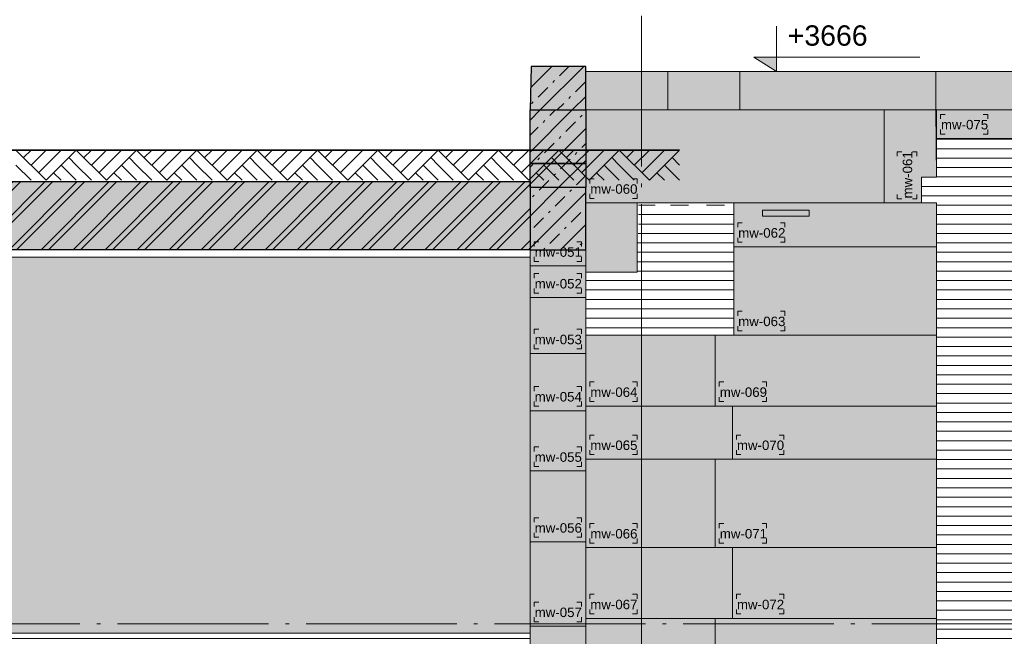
# Model space of a CAD drawing. Extents: x -294884 to 286267, y 0 to 1429765.
# Tile 93 of 178: x 6851 to 13379, y 552203 to 556293. Entities that reach past the tile are written whole.
import ezdxf

# ---------------------------------------------------------------- set-up
doc = ezdxf.new("R2010")
doc.units = 0
doc.header["$MEASUREMENT"] = 0
doc.linetypes.add('DASHDOT', pattern=[1250, 1000, -112.5, 25, -112.5])
for name, color, linetype in [('A-0030-STRAMIEN', 1, 'Continuous'), ('A-0306--', 1, 'Continuous'), ('A-0307-TEKST', 7, 'Continuous'), ('A-0910-TER.-GRONDVRZ', 7, 'Continuous')]:
    doc.layers.add(name, color=color, linetype=linetype)
pattern_1 = [(180, (0, 0), (-8e-15, -62.5), [])]
pattern_2 = [(225, (0, 0), (106.06602, -106.06602), []), (225, (0, -100), (106.06602, -106.06602), [91, -45.4, 18.2, -45.4])]

# ---------------------------------------------------------------- blocks, each defined once
blk = doc.blocks.new('M-NIEUW_143')
at = {"linetype": 'Continuous', "lineweight": 13}
for color, points in [(9, [(98317.6, -2561.9), (98325, -2273), (98686.2, -2273), (98686.1, -2561.9)]), (9, [(98686.1, -2916.7), (98317.6, -2916.7), (98317.6, -2561.9), (98686.1, -2561.9)]), (9, [(98686.1, -2916.7), (98686.1, -3076.7), (98317.6, -3076.7), (98317.6, -2916.7)]), (253, [(84950.3, -3190), (91453, -3190), (91453, -3036.7), (98317.6, -3036.7), (98317.6, -3488.5), (84950.3, -3488.5)]), (253, [(98686.1, -3488.5), (98317.6, -3488.5), (98317.6, -3076.7), (98686.1, -3076.7)])]:
    blk.add_hatch(color=color, dxfattribs=at).paths.add_polyline_path(points, flags=0)
h = blk.add_hatch(dxfattribs=at)
h.set_pattern_fill('^NS1-100', color=1, style=0, pattern_type=0)
h.set_pattern_definition([(45, (0, 0), (-106.06602, 106.06602), []), (45, (0, 100), (-106.06602, 106.06602), [91, -45.4, 18.2, -45.4])])
h.paths.add_polyline_path([(98317.6, -2561.9), (98325, -2273), (98686.2, -2273), (98686.1, -2561.9)], flags=0)
at = {"linetype": 'Continuous', "lineweight": 5}
for color, points in [(8, [(99229.2, -2561.9), (98686.1, -2561.9), (98686.1, -2305.9), (99229.2, -2305.9)]), (8, [(101006.3, -2561.9), (99229.2, -2561.9), (99229.2, -2305.9), (101006.3, -2305.9)]), (8, [(103138.4, -2565.9), (101006.3, -2561.9), (101006.3, -2305.9), (103210.3, -2305.9), (105132.6, -3349.2), (104626.8, -3349.2)]), (8, [(101011.2, -6571.6), (98686.1, -6571.6), (98686.1, -4056.6), (99666.8, -4056.6), (99666.8, -3178.5), (99026.8, -3178.5), (98686.1, -3178.5), (98686.1, -2561.9), (101006.3, -2561.9), (101011.3, -3006.7), (100911.3, -3006.7), (100911.3, -3178.5), (101011.2, -3178.5)]), (8, [(101655.2, -2561.9), (101655.2, -2751.6), (101011.3, -2751.6), (101011.3, -2561.8)]), (254, [(99026.8, -3638.5), (98686.1, -3638.5), (98686.1, -3178.5), (99026.8, -3178.5)]), (8, [(98317.6, -6571.6), (98317.6, -3488.5), (98686.1, -3488.5), (98686.1, -6571.6)]), (254, [(84850, -6031.6), (84850, -3538.5), (98317.6, -3538.5), (98317.6, -6031.6)])]:
    blk.add_hatch(color=color, dxfattribs=at).paths.add_polyline_path(points, flags=0)
at = {"linetype": 'Continuous', "lineweight": 13}
h = blk.add_hatch(dxfattribs=at)
h.set_pattern_fill('^NS1-100', color=1, style=0, pattern_type=0)
h.set_pattern_definition(pattern_2)
h.paths.add_polyline_path([(98686.1, -2916.7), (98317.6, -2916.7), (98317.6, -2561.9), (98686.1, -2561.9)], flags=0)
at = {"linetype": 'Continuous', "lineweight": 5}
h = blk.add_hatch(dxfattribs=at)
h.set_pattern_fill('@AVMWH2', color=251, style=0, pattern_type=0)
h.set_pattern_definition(pattern_1)
h.paths.add_polyline_path([(101011.2, -6571.6), (101011.2, -3178.5), (100911.3, -3178.5), (100911.3, -3006.7), (101011.3, -3006.7), (101011.3, -2751.6), (101655.2, -2751.6), (101655.3, -2966.7), (101756.2, -2966.7), (101756.2, -3206.7), (101656.2, -3206.7), (101656.2, -6571.6)], flags=0)
at = {"linetype": 'Continuous', "lineweight": 13}
h = blk.add_hatch(dxfattribs=at)
h.set_pattern_fill('^NS1-100', color=1, style=0, pattern_type=0)
h.set_pattern_definition(pattern_2)
h.paths.add_polyline_path([(98686.1, -2916.7), (98686.1, -3076.7), (98317.6, -3076.7), (98317.6, -2916.7)], flags=0)
h = blk.add_hatch(dxfattribs=at)
h.set_pattern_fill('^MB0B100', color=1, style=0, pattern_type=0)
h.set_pattern_definition([(45, (0, 0), (-106.06602, 106.06602), []), (45, (0, 50), (-106.06602, 106.06602), [])])
h.paths.add_polyline_path([(84950.3, -3190), (91453, -3190), (91453, -3036.7), (98317.6, -3036.7), (98317.6, -3488.5), (84950.3, -3488.5)], flags=0)
h = blk.add_hatch(dxfattribs=at)
h.set_pattern_fill('^N-1B100', color=1, style=0, pattern_type=0)
h.set_pattern_definition(pattern_2)
h.paths.add_polyline_path([(98686.1, -3488.5), (98317.6, -3488.5), (98317.6, -3076.7), (98686.1, -3076.7)], flags=0)
at = {"linetype": 'Continuous', "lineweight": 5}
h = blk.add_hatch(dxfattribs=at)
h.set_pattern_fill('@AVMWH2', color=251, style=0, pattern_type=0)
h.set_pattern_definition(pattern_1)
h.paths.add_polyline_path([(99666.8, -4056.6), (98686.1, -4056.6), (98686.1, -3966.7), (98686.1, -3638.5), (99026.8, -3638.5), (99036.8, -3230), (99036.8, -3190), (99146.8, -3190), (99146.8, -3230), (99246.8, -3230), (99246.8, -3190), (99366.8, -3190), (99366.8, -3230), (99486.8, -3230), (99486.8, -3190), (99606.8, -3190), (99606.8, -3230), (99666.8, -3230)], flags=0)
h = blk.add_hatch(dxfattribs=at)
h.set_pattern_fill('@AVMWH2', color=251, style=0, pattern_type=0)
h.set_pattern_definition(pattern_1)
h.paths.add_polyline_path([(98317.6, -6571.6), (85354.8, -6571.6), (84850, -6571.6), (84850, -6436.7), (84850, -6031.6), (98317.6, -6031.6)], flags=0)
at = {"layer": 'A-0030-STRAMIEN', "linetype": 'Continuous', "lineweight": 5}
blk.add_hatch(color=253, dxfattribs=at).paths.add_polyline_path([(99800, -2210.9), (99950, -2210.9), (99950, -2305.9)], flags=0)
at = {"color": 5, "linetype": 'Continuous', "lineweight": 25}
for points in [[(98686.1, -2561.9), (98686.2, -2273), (98325, -2273), (98317.6, -2561.9)], [(98686.1, -2916.7), (98317.6, -2916.7), (98317.6, -2561.9), (98686.1, -2561.9)], [(98686.1, -2916.7), (98686.1, -3076.7), (98317.6, -3076.7), (98317.6, -2916.7)], [(84950.3, -3190), (91453, -3190), (91453, -3036.7), (98317.6, -3036.7), (98317.6, -3488.5), (84950.3, -3488.5)], [(98686.1, -3076.7), (98317.6, -3076.7), (98317.6, -3488.5), (98686.1, -3488.5)]]:
    blk.add_lwpolyline(points, close=True, dxfattribs=at)
at = {"color": 8, "linetype": 'Continuous', "lineweight": 13}
for points in [[(99229.2, -2305.9), (98686.1, -2305.9), (98686.1, -2561.9), (99229.2, -2561.9)], [(101006.3, -2561.9), (99229.2, -2561.9), (99229.2, -2305.9), (101006.3, -2305.9)], [(104626.8, -3349.2), (105132.6, -3349.2), (103210.3, -2305.9), (101006.3, -2305.9), (101006.3, -2561.9), (103138.4, -2565.9)], [(101011.2, -6571.6), (98686.1, -6571.6), (98686.1, -4056.6), (99666.8, -4056.6), (99666.8, -3178.5), (99026.8, -3178.5), (98686.1, -3178.5), (98686.1, -2561.9), (101006.3, -2561.9), (101011.3, -3006.7), (100911.3, -3006.7), (100911.3, -3178.5), (101011.2, -3178.5)], [(101011.3, -2561.8), (101011.3, -2751.6), (101655.2, -2751.6), (101655.2, -2561.9)], [(98317.6, -6571.6), (98317.6, -3488.5), (98686.1, -3488.5), (98686.1, -6571.6)]]:
    blk.add_lwpolyline(points, close=True, dxfattribs=at)
at = {"color": 7, "linetype": 'Continuous', "lineweight": 18}
for points in [[(101006.3, -2561.9), (101006.3, -2305.9), (99229.2, -2305.9), (98686.1, -2305.9)], [(101006.3, -2305.9), (103210.3, -2305.9), (105132.6, -3349.2)], [(102527.9, -3357.2), (102527.5, -2561.9), (98686.1, -2561.9), (98686.1, -2661.5)], [(101011.3, -2561.8), (103138.4, -2565.9), (104626.8, -3349.2)], [(101656.2, -6571.6), (101656.2, -3206.7), (101756.2, -3206.7), (101756.2, -2966.7), (101655.3, -2966.7), (101655.2, -2751.6), (101011.3, -2751.6), (101011.3, -3006.7), (100911.3, -3006.7), (100911.3, -3178.5), (101011.2, -3178.5), (101011.2, -6571.6)], [(98686.1, -2831.5), (98686.1, -6571.6)], [(98726.8, -3638.5), (99026.8, -3638.5), (99026.8, -3178.5), (99666.8, -3178.5), (99666.8, -3806.7), (99666.8, -3806.7)], [(98686.1, -3488.5), (84555, -3488.5)], [(84850, -6031.6), (98317.6, -6031.6), (98317.6, -3488.5)], [(98317.6, -3488.5), (98317.6, -3538.5), (84850, -3538.5), (84850, -3488.5)], [(99054.6, -4056.6), (99054.6, -6571.6)]]:
    blk.add_lwpolyline(points, dxfattribs=at)
at = {"color": 1, "linetype": 'Continuous', "lineweight": 13}
for points in [[(99229.2, -2305.9), (99229.2, -2561.9)], [(99707.2, -2305.9), (99707.2, -2561.9)], [(101011.3, -2751.6), (101011.3, -2561.8)], [(99026.8, -3178.5), (98686.1, -3178.5)], [(98686.1, -3596.7), (98317.6, -3596.7)], [(98686.1, -3806.7), (98317.6, -3806.7)], [(99666.8, -3806.7), (99666.8, -4056.6)], [(98686.1, -4176.7), (98317.6, -4176.7)], [(98686.1, -4556.7), (98317.6, -4556.7)], [(98686.1, -4956.7), (98317.6, -4956.7)], [(98686.1, -5426.7), (98317.6, -5426.7)], [(98686.1, -5986.7), (98317.6, -5986.7)], [(98317.6, -6031.6), (98317.6, -6571.6)]]:
    blk.add_lwpolyline(points, dxfattribs=at)
at = {"color": 8, "linetype": 'Continuous', "lineweight": 5}
for points in [[(100663.5, -3178.5), (100663.5, -2561.9)], [(100911.3, -3178.5), (99666.8, -3178.5)], [(101011.2, -3469.7), (99666.8, -3469.7)], [(98686.1, -4056.6), (101011.2, -4056.6)], [(99545, -4056.6), (99545, -4526.1)], [(98686.1, -4526.1), (101011.2, -4526.1)], [(99658.5, -4526.1), (99658.5, -4878.2)], [(98686.1, -4878.2), (101011.2, -4878.2)], [(99545, -4878.2), (99545, -5465.2)], [(98686.1, -5465.2), (101011.2, -5465.2)], [(99658.5, -5465.2), (99658.5, -5934.7)], [(98686.1, -5934.7), (101011.2, -5934.7)], [(99545, -5934.7), (99545, -6521.6)]]:
    blk.add_lwpolyline(points, dxfattribs=at)
at = {"color": 254, "linetype": 'Continuous', "lineweight": 13}
for points in [[(99026.8, -3638.5), (98686.1, -3638.5), (98686.1, -3178.5), (99026.8, -3178.5)], [(98317.6, -6031.6), (98317.6, -3538.5), (84850, -3538.5), (84850, -6031.6)]]:
    blk.add_lwpolyline(points, close=True, dxfattribs=at)
at = {"color": 8, "linetype": 'Continuous', "lineweight": 5}
blk.add_lwpolyline([(100166.8, -3226.7), (99856.8, -3226.7), (99856.8, -3266.7), (100166.8, -3266.7)], close=True, dxfattribs=at)
at = {"layer": 'A-0030-STRAMIEN', "color": 1, "linetype": 'DASHDOT', "lineweight": 13}
for points in [[(99054.7, -686.9), (99054.7, -10111)], [(116581.7, -5971.6), (59581.7, -5971.6)]]:
    blk.add_lwpolyline(points, dxfattribs=at)
at = {"layer": 'A-0030-STRAMIEN', "color": 1, "linetype": 'Continuous', "lineweight": 13}
for points in [[(99950, -2005.9), (99950, -2305.9), (99800, -2210.9), (100900, -2210.9)], [(99800, -2305.9), (100100, -2305.9)]]:
    blk.add_lwpolyline(points, dxfattribs=at)
at = {"layer": 'A-0306--', "color": 1, "linetype": 'Continuous', "lineweight": 13}
for points in [[(101068, -2591.6), (101038, -2591.6), (101038, -2621.6)], [(101321.4, -2591.6), (101351.4, -2591.6), (101351.4, -2621.6)], [(101068, -2721.6), (101038, -2721.6), (101038, -2691.6)], [(101321.4, -2721.6), (101351.4, -2721.6), (101351.4, -2691.6)], [(100751.3, -2868.5), (100751.3, -2838.5), (100781.3, -2838.5)], [(100881.3, -2868.5), (100881.3, -2838.5), (100851.3, -2838.5)], [(98742.8, -3018.5), (98712.8, -3018.5), (98712.8, -3048.5)], [(98996.1, -3018.5), (99026.1, -3018.5), (99026.1, -3048.5)], [(98742.8, -3148.5), (98712.8, -3148.5), (98712.8, -3118.5)], [(98996.1, -3148.5), (99026.1, -3148.5), (99026.1, -3118.5)], [(100751.3, -3121.9), (100751.3, -3151.9), (100781.3, -3151.9)], [(100881.3, -3121.9), (100881.3, -3151.9), (100851.3, -3151.9)], [(99723.5, -3309.7), (99693.5, -3309.7), (99693.5, -3339.7)], [(99976.9, -3309.7), (100006.9, -3309.7), (100006.9, -3339.7)], [(98374.3, -3436.7), (98344.3, -3436.7), (98344.3, -3466.7)], [(98627.6, -3436.7), (98657.6, -3436.7), (98657.6, -3466.7)], [(99723.5, -3439.7), (99693.5, -3439.7), (99693.5, -3409.7)], [(99976.9, -3439.7), (100006.9, -3439.7), (100006.9, -3409.7)], [(98374.3, -3566.7), (98344.3, -3566.7), (98344.3, -3536.7)], [(98627.6, -3566.7), (98657.6, -3566.7), (98657.6, -3536.7)], [(98374.3, -3646.7), (98344.3, -3646.7), (98344.3, -3676.7)], [(98627.6, -3646.7), (98657.6, -3646.7), (98657.6, -3676.7)], [(98374.3, -3776.7), (98344.3, -3776.7), (98344.3, -3746.7)], [(98627.6, -3776.7), (98657.6, -3776.7), (98657.6, -3746.7)], [(99723.5, -3896.6), (99693.5, -3896.6), (99693.5, -3926.6)], [(99976.9, -3896.6), (100006.9, -3896.6), (100006.9, -3926.6)], [(98374.3, -4016.7), (98344.3, -4016.7), (98344.3, -4046.7)], [(98627.6, -4016.7), (98657.6, -4016.7), (98657.6, -4046.7)], [(99723.5, -4026.6), (99693.5, -4026.6), (99693.5, -3996.6)], [(99976.9, -4026.6), (100006.9, -4026.6), (100006.9, -3996.6)], [(98374.3, -4146.7), (98344.3, -4146.7), (98344.3, -4116.7)], [(98627.6, -4146.7), (98657.6, -4146.7), (98657.6, -4116.7)], [(98742.8, -4366.1), (98712.8, -4366.1), (98712.8, -4396.1)], [(98996.1, -4366.1), (99026.1, -4366.1), (99026.1, -4396.1)], [(99601.6, -4366.1), (99571.6, -4366.1), (99571.6, -4396.1)], [(99855, -4366.1), (99885, -4366.1), (99885, -4396.1)], [(98374.3, -4396.7), (98344.3, -4396.7), (98344.3, -4426.7)], [(98627.6, -4396.7), (98657.6, -4396.7), (98657.6, -4426.7)], [(98374.3, -4526.7), (98344.3, -4526.7), (98344.3, -4496.7)], [(98627.6, -4526.7), (98657.6, -4526.7), (98657.6, -4496.7)], [(98742.8, -4496.1), (98712.8, -4496.1), (98712.8, -4466.1)], [(98996.1, -4496.1), (99026.1, -4496.1), (99026.1, -4466.1)], [(99601.6, -4496.1), (99571.6, -4496.1), (99571.6, -4466.1)], [(99855, -4496.1), (99885, -4496.1), (99885, -4466.1)], [(98742.8, -4718.3), (98712.8, -4718.3), (98712.8, -4748.3)], [(98996.1, -4718.3), (99026.1, -4718.3), (99026.1, -4748.3)], [(99715.2, -4718.3), (99685.2, -4718.3), (99685.2, -4748.3)], [(99968.5, -4718.3), (99998.5, -4718.3), (99998.5, -4748.3)], [(98374.3, -4796.7), (98344.3, -4796.7), (98344.3, -4826.7)], [(98627.6, -4796.7), (98657.6, -4796.7), (98657.6, -4826.7)], [(98742.8, -4848.3), (98712.8, -4848.3), (98712.8, -4818.3)], [(98996.1, -4848.3), (99026.1, -4848.3), (99026.1, -4818.3)], [(99715.2, -4848.3), (99685.2, -4848.3), (99685.2, -4818.3)], [(99968.5, -4848.3), (99998.5, -4848.3), (99998.5, -4818.3)], [(98374.3, -4926.7), (98344.3, -4926.7), (98344.3, -4896.7)], [(98627.6, -4926.7), (98657.6, -4926.7), (98657.6, -4896.7)], [(98374.3, -5266.7), (98344.3, -5266.7), (98344.3, -5296.7)], [(98627.6, -5266.7), (98657.6, -5266.7), (98657.6, -5296.7)], [(98742.8, -5305.2), (98712.8, -5305.2), (98712.8, -5335.2)], [(98996.1, -5305.2), (99026.1, -5305.2), (99026.1, -5335.2)], [(99601.6, -5305.2), (99571.6, -5305.2), (99571.6, -5335.2)], [(99855, -5305.2), (99885, -5305.2), (99885, -5335.2)], [(98374.3, -5396.7), (98344.3, -5396.7), (98344.3, -5366.7)], [(98627.6, -5396.7), (98657.6, -5396.7), (98657.6, -5366.7)], [(98742.8, -5435.2), (98712.8, -5435.2), (98712.8, -5405.2)], [(98996.1, -5435.2), (99026.1, -5435.2), (99026.1, -5405.2)], [(99601.6, -5435.2), (99571.6, -5435.2), (99571.6, -5405.2)], [(99855, -5435.2), (99885, -5435.2), (99885, -5405.2)], [(98742.8, -5774.7), (98712.8, -5774.7), (98712.8, -5804.7)], [(98996.1, -5774.7), (99026.1, -5774.7), (99026.1, -5804.7)], [(99715.2, -5774.7), (99685.2, -5774.7), (99685.2, -5804.7)], [(99968.5, -5774.7), (99998.5, -5774.7), (99998.5, -5804.7)], [(98374.3, -5826.7), (98344.3, -5826.7), (98344.3, -5856.7)], [(98627.6, -5826.7), (98657.6, -5826.7), (98657.6, -5856.7)], [(98742.8, -5904.7), (98712.8, -5904.7), (98712.8, -5874.7)], [(98996.1, -5904.7), (99026.1, -5904.7), (99026.1, -5874.7)], [(99715.2, -5904.7), (99685.2, -5904.7), (99685.2, -5874.7)], [(99968.5, -5904.7), (99998.5, -5904.7), (99998.5, -5874.7)], [(98374.3, -5956.7), (98344.3, -5956.7), (98344.3, -5926.7)], [(98627.6, -5956.7), (98657.6, -5956.7), (98657.6, -5926.7)]]:
    blk.add_lwpolyline(points, dxfattribs=at)
at = {"layer": 'A-0910-TER.-GRONDVRZ', "color": 4, "linetype": 'Continuous', "lineweight": 35}
for points in [[(94508, -2827.8), (96108, -2827.8)], [(96108, -2827.8), (97708, -2827.8)], [(97708, -2827.8), (99308, -2827.8)]]:
    blk.add_lwpolyline(points, dxfattribs=at)
at = {"layer": 'A-0910-TER.-GRONDVRZ', "color": 7, "linetype": 'Continuous', "lineweight": 18}
for points in [[(95108, -3027.8), (94908, -2827.8)], [(95008, -2827.8), (94958, -2877.8)], [(95108, -2827.8), (95008, -2927.8)], [(95208, -2827.8), (95058, -2977.8)], [(95308, -2827.8), (95108, -3027.8)], [(95508, -3027.8), (95308, -2827.8)], [(95408, -2827.8), (95358, -2877.8)], [(95508, -2827.8), (95408, -2927.8)], [(95608, -2827.8), (95458, -2977.8)], [(95708, -2827.8), (95508, -3027.8)], [(95908, -3027.8), (95708, -2827.8)], [(95808, -2827.8), (95758, -2877.8)], [(95908, -2827.8), (95808, -2927.8)], [(96008, -2827.8), (95858, -2977.8)], [(96108, -2827.8), (95908, -3027.8)], [(96308, -3027.8), (96108, -2827.8)], [(96208, -2827.8), (96158, -2877.8)], [(96308, -2827.8), (96208, -2927.8)], [(96408, -2827.8), (96258, -2977.8)], [(96508, -2827.8), (96308, -3027.8)], [(96708, -3027.8), (96508, -2827.8)], [(96608, -2827.8), (96558, -2877.8)], [(96708, -2827.8), (96608, -2927.8)], [(96808, -2827.8), (96658, -2977.8)], [(96908, -2827.8), (96708, -3027.8)], [(97108, -3027.8), (96908, -2827.8)], [(97008, -2827.8), (96958, -2877.8)], [(97108, -2827.8), (97008, -2927.8)], [(97208, -2827.8), (97058, -2977.8)], [(97308, -2827.8), (97108, -3027.8)], [(97508, -3027.8), (97308, -2827.8)], [(97408, -2827.8), (97358, -2877.8)], [(97508, -2827.8), (97408, -2927.8)], [(97608, -2827.8), (97458, -2977.8)], [(97708, -2827.8), (97508, -3027.8)], [(97908, -3027.8), (97708, -2827.8)], [(97808, -2827.8), (97758, -2877.8)], [(97908, -2827.8), (97808, -2927.8)], [(98008, -2827.8), (97858, -2977.8)], [(98108, -2827.8), (97908, -3027.8)], [(98308, -3027.8), (98108, -2827.8)], [(98208, -2827.8), (98158, -2877.8)], [(98308, -2827.8), (98208, -2927.8)], [(98408, -2827.8), (98258, -2977.8)], [(98508, -2827.8), (98308, -3027.8)], [(98708, -3027.8), (98508, -2827.8)], [(98608, -2827.8), (98558, -2877.8)], [(98708, -2827.8), (98608, -2927.8)], [(98808, -2827.8), (98658, -2977.8)], [(98908, -2827.8), (98708, -3027.8)], [(99108, -3027.8), (98908, -2827.8)], [(99008, -2827.8), (98958, -2877.8)], [(99108, -2827.8), (99008, -2927.8)], [(99208, -2827.8), (99058, -2977.8)], [(99308, -2827.8), (99108, -3027.8)], [(95008, -3027.8), (94908, -2927.8)], [(95308, -3027.8), (95208, -2927.8)], [(95308, -2927.8), (95258, -2877.8)], [(95408, -3027.8), (95308, -2927.8)], [(95708, -3027.8), (95608, -2927.8)], [(95708, -2927.8), (95658, -2877.8)], [(95808, -3027.8), (95708, -2927.8)], [(96108, -3027.8), (96008, -2927.8)], [(96108, -2927.8), (96058, -2877.8)], [(96208, -3027.8), (96108, -2927.8)], [(96508, -3027.8), (96408, -2927.8)], [(96508, -2927.8), (96458, -2877.8)], [(96608, -3027.8), (96508, -2927.8)], [(96908, -3027.8), (96808, -2927.8)], [(96908, -2927.8), (96858, -2877.8)], [(97008, -3027.8), (96908, -2927.8)], [(97308, -3027.8), (97208, -2927.8)], [(97308, -2927.8), (97258, -2877.8)], [(97408, -3027.8), (97308, -2927.8)], [(97708, -3027.8), (97608, -2927.8)], [(97708, -2927.8), (97658, -2877.8)], [(97808, -3027.8), (97708, -2927.8)], [(98108, -3027.8), (98008, -2927.8)], [(98108, -2927.8), (98058, -2877.8)], [(98208, -3027.8), (98108, -2927.8)], [(98508, -3027.8), (98408, -2927.8)], [(98508, -2927.8), (98458, -2877.8)], [(98608, -3027.8), (98508, -2927.8)], [(98908, -3027.8), (98808, -2927.8)], [(98908, -2927.8), (98858, -2877.8)], [(99008, -3027.8), (98908, -2927.8)], [(99308, -3027.8), (99208, -2927.8)], [(99308, -2927.8), (99258, -2877.8)], [(95208, -3027.8), (95158, -2977.8)], [(95608, -3027.8), (95558, -2977.8)], [(96008, -3027.8), (95958, -2977.8)], [(96408, -3027.8), (96358, -2977.8)], [(96808, -3027.8), (96758, -2977.8)], [(97208, -3027.8), (97158, -2977.8)], [(97608, -3027.8), (97558, -2977.8)], [(98008, -3027.8), (97958, -2977.8)], [(98408, -3027.8), (98358, -2977.8)], [(98808, -3027.8), (98758, -2977.8)], [(99208, -3027.8), (99158, -2977.8)]]:
    blk.add_lwpolyline(points, dxfattribs=at)
at = {"layer": 'A-0307-TEKST', "color": 7, "linetype": 'Continuous', "char_height": 63, "attachment_point": 7, "line_spacing_factor": 1.333333}
for s, insert in [('{\\fArial|b0|i0|c12|p0;mw-075}', (101041.2, -2691.6)), ('{\\fArial|b0|i0|c12|p0;mw-060}', (98715.9, -3118.5)), ('{\\fArial|b0|i0|c12|p0;mw-062}', (99696.7, -3409.7)), ('{\\fArial|b0|i0|c12|p0;mw-051}', (98347.4, -3536.7)), ('{\\fArial|b0|i0|c12|p0;mw-052}', (98347.4, -3746.7)), ('{\\fArial|b0|i0|c12|p0;mw-063}', (99696.7, -3996.6)), ('{\\fArial|b0|i0|c12|p0;mw-053}', (98347.4, -4116.7)), ('{\\fArial|b0|i0|c12|p0;mw-054}', (98347.4, -4496.7)), ('{\\fArial|b0|i0|c12|p0;mw-064}', (98715.9, -4466.1)), ('{\\fArial|b0|i0|c12|p0;mw-069}', (99574.8, -4466.1)), ('{\\fArial|b0|i0|c12|p0;mw-070}', (99688.3, -4818.3)), ('{\\fArial|b0|i0|c12|p0;mw-055}', (98347.4, -4896.7)), ('{\\fArial|b0|i0|c12|p0;mw-056}', (98347.4, -5366.7)), ('{\\fArial|b0|i0|c12|p0;mw-066}', (98715.9, -5405.2)), ('{\\fArial|b0|i0|c12|p0;mw-071}', (99574.8, -5405.2)), ('{\\fArial|b0|i0|c12|p0;mw-057}', (98347.4, -5926.7)), ('{\\fArial|b0|i0|c12|p0;mw-067}', (98715.9, -5874.7)), ('{\\fArial|b0|i0|c12|p0;mw-072}', (99688.3, -5874.7))]:
    blk.add_mtext(s, dxfattribs=dict(at, insert=insert))
for s, insert, rotation in [('{\\fArial|b0|i0|c12|p0;mw-061}', (100851.3, -3148.7), 90), ('{\\fArial|b0|i0|c12|p0;mw-065}', (98715.9, -4818.3), 359.99995)]:
    blk.add_mtext(s, dxfattribs=dict(at, insert=insert, rotation=rotation))
at = {"linetype": 'Continuous'}
blk.add_wipeout([(100017.7, -1979.7), (100554.5, -1979.7), (100554.5, -2156), (100017.7, -2156)], dxfattribs=at).dxf.layer = 'A-0030-STRAMIEN'
at = {"layer": 'A-0030-STRAMIEN', "color": 7, "linetype": 'Continuous', "insert": (100025.2, -2137.2), "char_height": 135, "attachment_point": 7, "line_spacing_factor": 0.933333}
blk.add_mtext('{\\fArial|b0|i0|c12|p0;+3666}', dxfattribs=at)

msp = doc.modelspace()

# ---------------------------------------------------------------- block references
msp.add_blockref('M-NIEUW_143', (-88082, 558256))

doc.saveas('drawing.dxf')
